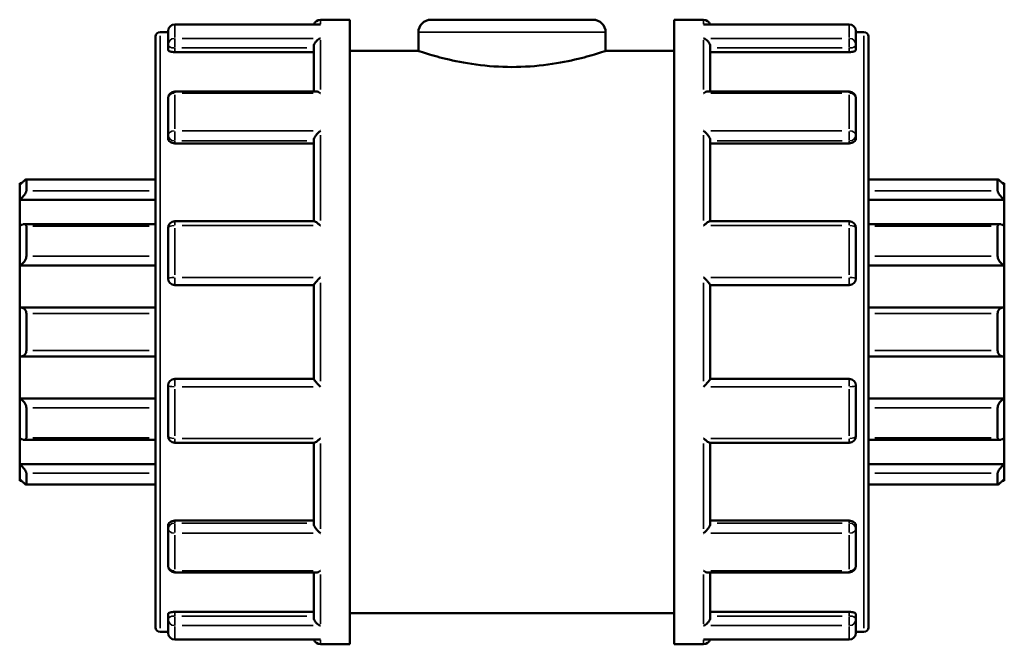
# Model space of a CAD drawing. Header units: millimetres. Extents: x 0 to 901, y -367 to 686.
# Tile 6 of 11: x 416 to 487, y 293 to 338. Entities that reach past the tile are written whole.
import ezdxf

# ---------------------------------------------------------------- set-up
doc = ezdxf.new("R2010")
doc.units = ezdxf.units.MM
doc.layers.add('Visible (ANSI)', color=7, linetype='Continuous', lineweight=50)
doc.layers.add('Visible Narrow (ANSI)', color=7, linetype='Continuous', lineweight=35)

msp = doc.modelspace()

# ---------------------------------------------------------------- linework, layer by layer
at = {"layer": 'Visible (ANSI)'}
for p, q in [((437.72, 337.587), (427.303, 337.587)), ((437.803, 337.927), (439.923, 337.927)), ((439.923, 292.927), (439.923, 337.927)), ((445.773, 337.927), (457.473, 337.927)), ((463.323, 292.927), (463.323, 337.927)), ((463.323, 337.927), (465.443, 337.927)), ((475.943, 337.587), (465.526, 337.587)), ((425.923, 294.147), (425.923, 336.707)), ((426.243, 337.027), (426.823, 337.027)), ((426.823, 336.13), (426.823, 337.107)), ((444.873, 337.027), (444.873, 335.677)), ((458.373, 337.027), (458.373, 335.677)), ((476.423, 337.107), (476.423, 336.13)), ((476.423, 337.027), (477.003, 337.027)), ((477.323, 336.707), (477.323, 294.147)), ((426.823, 336.13), (426.823, 335.761)), ((437.323, 332.755), (437.323, 335.962)), ((465.923, 332.755), (465.923, 335.962)), ((476.423, 335.761), (476.423, 336.13)), ((427.303, 335.591), (437.323, 335.591)), ((439.923, 335.677), (444.873, 335.677)), ((458.373, 335.677), (463.323, 335.677)), ((475.943, 335.591), (465.923, 335.591)), ((437.497, 332.755), (427.303, 332.755)), ((475.943, 332.755), (465.75, 332.755)), ((426.823, 329.606), (426.823, 332.275)), ((476.423, 332.275), (476.423, 329.606)), ((426.823, 329.606), (426.823, 329.393)), ((476.423, 329.393), (476.423, 329.606)), ((427.303, 329.018), (437.323, 329.018)), ((437.323, 323.409), (437.323, 329.235)), ((465.923, 323.409), (465.923, 329.235)), ((475.943, 329.018), (465.923, 329.018)), ((416.123, 326.027), (416.123, 326.147)), ((416.248, 326.147), (416.123, 326.147)), ((416.123, 324.943), (416.123, 326.027)), ((425.923, 326.425), (416.595, 326.425)), ((416.603, 326.416), (416.603, 325.59)), ((486.652, 326.425), (477.323, 326.425)), ((486.643, 325.59), (486.643, 326.416)), ((487.123, 326.147), (486.999, 326.147)), ((487.123, 326.147), (487.123, 326.027)), ((487.123, 326.027), (487.123, 324.943)), ((416.123, 324.943), (425.923, 324.943)), ((416.123, 323.062), (416.123, 324.943)), ((487.123, 324.943), (477.323, 324.943)), ((487.123, 324.943), (487.123, 323.062)), ((416.123, 320.225), (416.123, 323.062)), ((425.923, 323.198), (416.455, 323.198)), ((437.354, 323.409), (427.303, 323.409)), ((475.943, 323.409), (465.893, 323.409)), ((486.791, 323.198), (477.323, 323.198)), ((487.123, 323.062), (487.123, 320.225)), ((416.603, 323.044), (416.603, 320.883)), ((426.823, 319.282), (426.823, 322.929)), ((476.423, 322.929), (476.423, 319.282)), ((486.643, 320.883), (486.643, 323.044)), ((416.123, 320.225), (425.923, 320.225)), ((416.123, 317.181), (416.123, 320.225)), ((487.123, 320.225), (477.323, 320.225)), ((487.123, 320.225), (487.123, 317.181)), ((427.303, 318.802), (437.323, 318.802)), ((437.323, 312.046), (437.323, 318.809)), ((465.923, 312.046), (465.923, 318.809)), ((465.923, 318.802), (475.943, 318.802)), ((416.123, 313.674), (416.123, 317.181)), ((425.923, 317.186), (416.191, 317.186)), ((416.603, 316.763), (416.603, 314.091)), ((487.055, 317.186), (477.323, 317.186)), ((486.643, 314.091), (486.643, 316.763)), ((487.123, 317.181), (487.123, 313.674)), ((416.123, 310.63), (416.123, 313.674)), ((416.191, 313.669), (425.923, 313.669)), ((477.323, 313.669), (487.055, 313.669)), ((487.123, 313.674), (487.123, 310.63)), ((437.323, 312.052), (427.303, 312.052)), ((475.943, 312.052), (465.923, 312.052)), ((426.823, 307.926), (426.823, 311.572)), ((476.423, 311.572), (476.423, 307.926)), ((416.123, 310.63), (425.923, 310.63)), ((416.123, 307.792), (416.123, 310.63)), ((487.123, 310.63), (477.323, 310.63)), ((487.123, 310.63), (487.123, 307.792)), ((416.603, 309.972), (416.603, 307.81)), ((486.643, 307.81), (486.643, 309.972)), ((416.123, 305.911), (416.123, 307.792)), ((416.455, 307.657), (425.923, 307.657)), ((427.303, 307.446), (437.354, 307.446)), ((437.323, 301.619), (437.323, 307.446)), ((465.893, 307.446), (475.943, 307.446)), ((465.923, 301.619), (465.923, 307.446)), ((477.323, 307.657), (486.791, 307.657)), ((487.123, 307.792), (487.123, 305.911)), ((416.123, 305.911), (425.923, 305.911)), ((416.123, 304.827), (416.123, 305.911)), ((487.123, 305.911), (477.323, 305.911)), ((487.123, 305.911), (487.123, 304.827)), ((416.123, 304.707), (416.123, 304.827)), ((416.248, 304.707), (416.123, 304.707)), ((416.603, 305.264), (416.603, 304.439)), ((486.643, 304.439), (486.643, 305.264)), ((487.123, 304.707), (486.999, 304.707)), ((487.123, 304.827), (487.123, 304.707)), ((416.595, 304.43), (425.923, 304.43)), ((477.323, 304.43), (486.652, 304.43)), ((427.303, 301.837), (437.323, 301.837)), ((475.943, 301.837), (465.923, 301.837)), ((426.823, 301.462), (426.823, 301.249)), ((426.823, 298.58), (426.823, 301.249)), ((476.423, 301.249), (476.423, 301.462)), ((476.423, 301.249), (476.423, 298.58)), ((427.303, 298.1), (437.497, 298.1)), ((437.323, 294.893), (437.323, 298.1)), ((465.75, 298.1), (475.943, 298.1)), ((465.923, 294.893), (465.923, 298.1)), ((426.823, 295.094), (426.823, 294.725)), ((426.823, 293.747), (426.823, 294.725)), ((427.303, 295.263), (437.323, 295.263)), ((439.923, 295.177), (463.323, 295.177)), ((475.943, 295.263), (465.923, 295.263)), ((476.423, 294.725), (476.423, 295.094)), ((476.423, 294.725), (476.423, 293.747)), ((426.243, 293.827), (426.823, 293.827)), ((427.303, 293.267), (437.72, 293.267)), ((465.526, 293.267), (475.943, 293.267)), ((476.423, 293.827), (477.003, 293.827)), ((437.803, 292.927), (439.923, 292.927)), ((463.323, 292.927), (465.443, 292.927))]:
    msp.add_line(p, q, dxfattribs=at)
for centre, radius, start, end in [((427.303, 337.107), 0.48, 90, 180), ((437.803, 337.447), 0.48, 90, 163.05094), ((445.773, 337.027), 0.9, 90, 180), ((457.473, 337.027), 0.9, 0, 90), ((465.443, 337.447), 0.48, 16.94906, 90), ((475.943, 337.107), 0.48, 0, 90), ((426.243, 336.707), 0.32, 90, 180), ((477.003, 336.707), 0.32, 0, 90), ((427.303, 332.275), 0.48, 90, 180), ((475.943, 332.275), 0.48, 0, 90), ((427.303, 322.929), 0.48, 90, 180), ((475.943, 322.929), 0.48, 0, 90), ((427.303, 319.282), 0.48, 180, 270), ((475.943, 319.282), 0.48, 270, 0), ((427.303, 311.572), 0.48, 90, 180), ((475.943, 311.572), 0.48, 0, 90), ((427.303, 307.926), 0.48, 180, 270), ((475.943, 307.926), 0.48, 270, 0), ((427.303, 298.58), 0.48, 180, 270), ((475.943, 298.58), 0.48, 270, 0), ((426.243, 294.147), 0.32, 180, 270), ((477.003, 294.147), 0.32, 270, 0), ((427.303, 293.747), 0.48, 180, 270), ((437.803, 293.407), 0.48, 196.94906, 270), ((465.443, 293.407), 0.48, 270, 343.05094), ((475.943, 293.747), 0.48, 270, 0)]:
    msp.add_arc(centre, radius, start, end, dxfattribs=at)
for points, knots in [([(437.803, 337.58), (437.802, 337.58), (437.801, 337.58), (437.773, 337.585), (437.747, 337.587), (437.72, 337.587)], [-0.00044046, -0.00044046, -0.00044046, -0.00044046, 0, 0, 0.01139122, 0.01139122, 0.01139122, 0.01139122]), ([(465.526, 337.587), (465.5, 337.587), (465.473, 337.585), (465.445, 337.58), (465.444, 337.58), (465.443, 337.58)], [0.07990597, 0.07990597, 0.07990597, 0.07990597, 0.09118879, 0.09118879, 0.09162507, 0.09162507, 0.09162507, 0.09162507]), ([(437.323, 335.962), (437.323, 336.004), (437.33, 336.047), (437.355, 336.14), (437.375, 336.188), (437.432, 336.292), (437.472, 336.345), (437.557, 336.435), (437.603, 336.473), (437.699, 336.537), (437.75, 336.563), (437.801, 336.581), (437.802, 336.581), (437.803, 336.582)], [0, 0, 0, 0, 0.01348898, 0.01348898, 0.0289475, 0.0289475, 0.04954636, 0.04954636, 0.06985805, 0.06985805, 0.09118879, 0.09118879, 0.09162507, 0.09162507, 0.09162507, 0.09162507]), ([(465.443, 336.582), (465.444, 336.581), (465.445, 336.581), (465.496, 336.563), (465.546, 336.538), (465.64, 336.476), (465.686, 336.438), (465.771, 336.349), (465.812, 336.296), (465.87, 336.192), (465.89, 336.144), (465.916, 336.051), (465.923, 336.007), (465.923, 335.964), (465.923, 335.963), (465.923, 335.962)], [-0.00044046, -0.00044046, -0.00044046, -0.00044046, 0, 0, 0.0212066, 0.0212066, 0.04142834, 0.04142834, 0.06239658, 0.06239658, 0.07809051, 0.07809051, 0.09172139, 0.09172139, 0.09205691, 0.09205691, 0.09205691, 0.09205691]), ([(427.303, 335.591), (427.243, 335.591), (427.179, 335.596), (427.061, 335.613), (427.007, 335.626), (426.922, 335.657), (426.884, 335.676), (426.835, 335.718), (426.823, 335.74), (426.823, 335.761)], [0, 0, 0, 0, 0.01806349, 0.01806349, 0.03612698, 0.03612698, 0.05449022, 0.05449022, 0.07285345, 0.07285345, 0.07285345, 0.07285345]), ([(458.373, 335.677), (458.373, 335.677), (458.201, 335.618), (457.51, 335.404), (456.992, 335.251), (455.8, 334.962), (455.046, 334.806), (453.385, 334.583), (452.478, 334.519), (450.768, 334.519), (449.861, 334.583), (448.201, 334.806), (447.446, 334.962), (446.255, 335.251), (445.736, 335.404), (445.045, 335.618), (444.873, 335.677), (444.873, 335.677)], [1.025595, 1.025595, 1.025595, 1.025595, 1.281935, 1.281935, 1.538274, 1.538274, 1.794732, 1.794732, 2.05119, 2.05119, 2.307649, 2.307649, 2.564107, 2.564107, 2.820446, 2.820446, 3.076786, 3.076786, 3.076786, 3.076786]), ([(476.423, 335.761), (476.423, 335.74), (476.411, 335.718), (476.362, 335.676), (476.325, 335.657), (476.239, 335.626), (476.186, 335.613), (476.068, 335.596), (476.003, 335.591), (475.943, 335.591)], [0.07298284, 0.07298284, 0.07298284, 0.07298284, 0.09134608, 0.09134608, 0.10970931, 0.10970931, 0.12777281, 0.12777281, 0.1458363, 0.1458363, 0.1458363, 0.1458363]), ([(437.803, 332.642), (437.802, 332.643), (437.801, 332.644), (437.75, 332.677), (437.7, 332.703), (437.606, 332.74), (437.561, 332.751), (437.511, 332.755), (437.504, 332.755), (437.497, 332.755)], [-0.00044046, -0.00044046, -0.00044046, -0.00044046, 0, 0, 0.0212066, 0.0212066, 0.04142834, 0.04142834, 0.04502045, 0.04502045, 0.04502045, 0.04502045]), ([(465.75, 332.755), (465.744, 332.755), (465.738, 332.755), (465.689, 332.752), (465.643, 332.741), (465.548, 332.704), (465.497, 332.677), (465.445, 332.644), (465.444, 332.643), (465.443, 332.642)], [0.04659556, 0.04659556, 0.04659556, 0.04659556, 0.04954636, 0.04954636, 0.06985805, 0.06985805, 0.09118879, 0.09118879, 0.09162507, 0.09162507, 0.09162507, 0.09162507]), ([(437.323, 329.235), (437.323, 329.264), (437.33, 329.297), (437.355, 329.373), (437.375, 329.417), (437.432, 329.518), (437.472, 329.575), (437.557, 329.683), (437.603, 329.733), (437.699, 329.829), (437.75, 329.873), (437.801, 329.913), (437.802, 329.914), (437.803, 329.915)], [0, 0, 0, 0, 0.01348898, 0.01348898, 0.0289475, 0.0289475, 0.04954636, 0.04954636, 0.06985805, 0.06985805, 0.09118879, 0.09118879, 0.09162507, 0.09162507, 0.09162507, 0.09162507]), ([(465.443, 329.915), (465.444, 329.914), (465.445, 329.913), (465.496, 329.874), (465.546, 329.83), (465.64, 329.736), (465.686, 329.687), (465.771, 329.58), (465.812, 329.522), (465.87, 329.42), (465.89, 329.376), (465.916, 329.299), (465.923, 329.266), (465.923, 329.237), (465.923, 329.236), (465.923, 329.235)], [-0.00044046, -0.00044046, -0.00044046, -0.00044046, 0, 0, 0.0212066, 0.0212066, 0.04142834, 0.04142834, 0.06239658, 0.06239658, 0.07809051, 0.07809051, 0.09172139, 0.09172139, 0.09205691, 0.09205691, 0.09205691, 0.09205691]), ([(427.303, 329.018), (427.243, 329.018), (427.179, 329.027), (427.061, 329.065), (427.007, 329.094), (426.922, 329.161), (426.884, 329.203), (426.835, 329.296), (426.823, 329.346), (426.823, 329.393)], [0, 0, 0, 0, 0.01806349, 0.01806349, 0.03612698, 0.03612698, 0.05449022, 0.05449022, 0.07285345, 0.07285345, 0.07285345, 0.07285345]), ([(476.423, 329.393), (476.423, 329.346), (476.411, 329.296), (476.362, 329.203), (476.325, 329.161), (476.239, 329.094), (476.186, 329.065), (476.068, 329.027), (476.003, 329.018), (475.943, 329.018)], [0.07298284, 0.07298284, 0.07298284, 0.07298284, 0.09134608, 0.09134608, 0.10970931, 0.10970931, 0.12777281, 0.12777281, 0.1458363, 0.1458363, 0.1458363, 0.1458363]), ([(416.123, 326.027), (416.179, 326.082), (416.238, 326.139), (416.355, 326.248), (416.413, 326.299), (416.499, 326.37), (416.537, 326.398), (416.576, 326.42), (416.586, 326.424), (416.6, 326.426), (416.603, 326.423), (416.603, 326.416)], [0.17258948, 0.17258948, 0.17258948, 0.17258948, 0.19591657, 0.19591657, 0.22075657, 0.22075657, 0.24117212, 0.24117212, 0.2513799, 0.2513799, 0.26158767, 0.26158767, 0.26158767, 0.26158767]), ([(486.643, 326.416), (486.643, 326.423), (486.647, 326.426), (486.661, 326.424), (486.671, 326.42), (486.71, 326.398), (486.747, 326.37), (486.834, 326.299), (486.891, 326.248), (487.008, 326.139), (487.068, 326.082), (487.123, 326.027)], [0.09051111, 0.09051111, 0.09051111, 0.09051111, 0.10071888, 0.10071888, 0.11092666, 0.11092666, 0.13134221, 0.13134221, 0.15618221, 0.15618221, 0.1795093, 0.1795093, 0.1795093, 0.1795093]), ([(416.603, 325.59), (416.603, 325.576), (416.6, 325.558), (416.586, 325.517), (416.576, 325.494), (416.537, 325.419), (416.499, 325.363), (416.413, 325.246), (416.355, 325.177), (416.238, 325.051), (416.179, 324.993), (416.123, 324.943)], [0.09051111, 0.09051111, 0.09051111, 0.09051111, 0.10071888, 0.10071888, 0.11092666, 0.11092666, 0.13134221, 0.13134221, 0.15618221, 0.15618221, 0.1795093, 0.1795093, 0.1795093, 0.1795093]), ([(487.123, 324.943), (487.068, 324.993), (487.008, 325.051), (486.891, 325.177), (486.834, 325.246), (486.747, 325.363), (486.71, 325.419), (486.671, 325.494), (486.661, 325.517), (486.647, 325.558), (486.643, 325.576), (486.643, 325.59)], [0.17258948, 0.17258948, 0.17258948, 0.17258948, 0.19591657, 0.19591657, 0.22075657, 0.22075657, 0.24117212, 0.24117212, 0.2513799, 0.2513799, 0.26158767, 0.26158767, 0.26158767, 0.26158767]), ([(416.123, 323.062), (416.179, 323.101), (416.238, 323.136), (416.355, 323.185), (416.413, 323.199), (416.499, 323.197), (416.537, 323.186), (416.576, 323.147), (416.586, 323.131), (416.6, 323.092), (416.603, 323.069), (416.603, 323.044)], [0.17258948, 0.17258948, 0.17258948, 0.17258948, 0.19591657, 0.19591657, 0.22075657, 0.22075657, 0.24117212, 0.24117212, 0.2513799, 0.2513799, 0.26158767, 0.26158767, 0.26158767, 0.26158767]), ([(437.803, 323.092), (437.802, 323.093), (437.801, 323.094), (437.75, 323.142), (437.7, 323.187), (437.606, 323.266), (437.561, 323.301), (437.475, 323.36), (437.435, 323.384), (437.383, 323.405), (437.366, 323.409), (437.354, 323.409)], [-0.00044046, -0.00044046, -0.00044046, -0.00044046, 0, 0, 0.0212066, 0.0212066, 0.04142834, 0.04142834, 0.06239658, 0.06239658, 0.07423695, 0.07423695, 0.07423695, 0.07423695]), ([(465.893, 323.409), (465.88, 323.409), (465.865, 323.405), (465.814, 323.385), (465.774, 323.362), (465.689, 323.303), (465.643, 323.268), (465.548, 323.188), (465.497, 323.143), (465.445, 323.094), (465.444, 323.093), (465.443, 323.092)], [0.01765421, 0.01765421, 0.01765421, 0.01765421, 0.0289475, 0.0289475, 0.04954636, 0.04954636, 0.06985805, 0.06985805, 0.09118879, 0.09118879, 0.09162507, 0.09162507, 0.09162507, 0.09162507]), ([(486.643, 323.044), (486.643, 323.069), (486.647, 323.092), (486.661, 323.131), (486.671, 323.147), (486.71, 323.186), (486.747, 323.197), (486.834, 323.199), (486.891, 323.185), (487.008, 323.136), (487.068, 323.101), (487.123, 323.062)], [0.09051111, 0.09051111, 0.09051111, 0.09051111, 0.10071888, 0.10071888, 0.11092666, 0.11092666, 0.13134221, 0.13134221, 0.15618221, 0.15618221, 0.1795093, 0.1795093, 0.1795093, 0.1795093]), ([(416.603, 320.883), (416.603, 320.853), (416.6, 320.821), (416.586, 320.756), (416.576, 320.723), (416.537, 320.624), (416.499, 320.561), (416.413, 320.443), (416.355, 320.383), (416.238, 320.287), (416.179, 320.251), (416.123, 320.225)], [0.09051111, 0.09051111, 0.09051111, 0.09051111, 0.10071888, 0.10071888, 0.11092666, 0.11092666, 0.13134221, 0.13134221, 0.15618221, 0.15618221, 0.1795093, 0.1795093, 0.1795093, 0.1795093]), ([(487.123, 320.225), (487.068, 320.251), (487.008, 320.287), (486.891, 320.383), (486.834, 320.443), (486.747, 320.561), (486.71, 320.624), (486.671, 320.723), (486.661, 320.756), (486.647, 320.821), (486.643, 320.853), (486.643, 320.883)], [0.17258948, 0.17258948, 0.17258948, 0.17258948, 0.19591657, 0.19591657, 0.22075657, 0.22075657, 0.24117212, 0.24117212, 0.2513799, 0.2513799, 0.26158767, 0.26158767, 0.26158767, 0.26158767]), ([(437.323, 318.809), (437.323, 318.816), (437.33, 318.83), (437.355, 318.87), (437.375, 318.897), (437.432, 318.968), (437.472, 319.015), (437.557, 319.11), (437.603, 319.16), (437.699, 319.261), (437.75, 319.313), (437.801, 319.364), (437.802, 319.365), (437.803, 319.366)], [0, 0, 0, 0, 0.01348898, 0.01348898, 0.0289475, 0.0289475, 0.04954636, 0.04954636, 0.06985805, 0.06985805, 0.09118879, 0.09118879, 0.09162507, 0.09162507, 0.09162507, 0.09162507]), ([(465.443, 319.366), (465.444, 319.365), (465.445, 319.364), (465.496, 319.314), (465.546, 319.263), (465.64, 319.163), (465.686, 319.114), (465.771, 319.019), (465.812, 318.971), (465.87, 318.899), (465.89, 318.871), (465.916, 318.831), (465.923, 318.817), (465.923, 318.809), (465.923, 318.809), (465.923, 318.809)], [-0.00044046, -0.00044046, -0.00044046, -0.00044046, 0, 0, 0.0212066, 0.0212066, 0.04142834, 0.04142834, 0.06239658, 0.06239658, 0.07809051, 0.07809051, 0.09172139, 0.09172139, 0.09205691, 0.09205691, 0.09205691, 0.09205691]), ([(416.123, 317.181), (416.179, 317.189), (416.238, 317.188), (416.355, 317.159), (416.413, 317.131), (416.499, 317.057), (416.537, 317.01), (416.576, 316.926), (416.586, 316.895), (416.6, 316.831), (416.603, 316.797), (416.603, 316.763)], [0.17258948, 0.17258948, 0.17258948, 0.17258948, 0.19591657, 0.19591657, 0.22075657, 0.22075657, 0.24117212, 0.24117212, 0.2513799, 0.2513799, 0.26158767, 0.26158767, 0.26158767, 0.26158767]), ([(486.643, 316.763), (486.643, 316.797), (486.647, 316.831), (486.661, 316.895), (486.671, 316.926), (486.71, 317.01), (486.747, 317.057), (486.834, 317.131), (486.891, 317.159), (487.008, 317.188), (487.068, 317.189), (487.123, 317.181)], [0.09051111, 0.09051111, 0.09051111, 0.09051111, 0.10071888, 0.10071888, 0.11092666, 0.11092666, 0.13134221, 0.13134221, 0.15618221, 0.15618221, 0.1795093, 0.1795093, 0.1795093, 0.1795093]), ([(416.603, 314.091), (416.603, 314.058), (416.6, 314.024), (416.586, 313.96), (416.576, 313.929), (416.537, 313.844), (416.499, 313.798), (416.413, 313.724), (416.355, 313.695), (416.238, 313.667), (416.179, 313.666), (416.123, 313.674)], [0.09051111, 0.09051111, 0.09051111, 0.09051111, 0.10071888, 0.10071888, 0.11092666, 0.11092666, 0.13134221, 0.13134221, 0.15618221, 0.15618221, 0.1795093, 0.1795093, 0.1795093, 0.1795093]), ([(487.123, 313.674), (487.068, 313.666), (487.008, 313.667), (486.891, 313.695), (486.834, 313.724), (486.747, 313.798), (486.71, 313.844), (486.671, 313.929), (486.661, 313.96), (486.647, 314.024), (486.643, 314.058), (486.643, 314.091)], [0.17258948, 0.17258948, 0.17258948, 0.17258948, 0.19591657, 0.19591657, 0.22075657, 0.22075657, 0.24117212, 0.24117212, 0.2513799, 0.2513799, 0.26158767, 0.26158767, 0.26158767, 0.26158767]), ([(437.803, 311.488), (437.802, 311.489), (437.801, 311.49), (437.75, 311.541), (437.7, 311.592), (437.606, 311.692), (437.561, 311.741), (437.475, 311.836), (437.435, 311.883), (437.377, 311.956), (437.356, 311.983), (437.33, 312.024), (437.324, 312.038), (437.323, 312.045), (437.323, 312.046), (437.323, 312.046)], [-0.00044046, -0.00044046, -0.00044046, -0.00044046, 0, 0, 0.0212066, 0.0212066, 0.04142834, 0.04142834, 0.06239658, 0.06239658, 0.07809051, 0.07809051, 0.09172139, 0.09172139, 0.09205691, 0.09205691, 0.09205691, 0.09205691]), ([(465.923, 312.046), (465.923, 312.038), (465.917, 312.025), (465.892, 311.985), (465.871, 311.958), (465.814, 311.887), (465.774, 311.84), (465.689, 311.744), (465.643, 311.695), (465.548, 311.594), (465.497, 311.542), (465.445, 311.49), (465.444, 311.489), (465.443, 311.488)], [0, 0, 0, 0, 0.01348898, 0.01348898, 0.0289475, 0.0289475, 0.04954636, 0.04954636, 0.06985805, 0.06985805, 0.09118879, 0.09118879, 0.09162507, 0.09162507, 0.09162507, 0.09162507]), ([(416.123, 310.63), (416.179, 310.604), (416.238, 310.567), (416.355, 310.472), (416.413, 310.412), (416.499, 310.294), (416.537, 310.23), (416.576, 310.132), (416.586, 310.099), (416.6, 310.033), (416.603, 310.002), (416.603, 309.972)], [0.17258948, 0.17258948, 0.17258948, 0.17258948, 0.19591657, 0.19591657, 0.22075657, 0.22075657, 0.24117212, 0.24117212, 0.2513799, 0.2513799, 0.26158767, 0.26158767, 0.26158767, 0.26158767]), ([(486.643, 309.972), (486.643, 310.002), (486.647, 310.033), (486.661, 310.099), (486.671, 310.132), (486.71, 310.23), (486.747, 310.294), (486.834, 310.412), (486.891, 310.472), (487.008, 310.567), (487.068, 310.604), (487.123, 310.63)], [0.09051111, 0.09051111, 0.09051111, 0.09051111, 0.10071888, 0.10071888, 0.11092666, 0.11092666, 0.13134221, 0.13134221, 0.15618221, 0.15618221, 0.1795093, 0.1795093, 0.1795093, 0.1795093]), ([(416.603, 307.81), (416.603, 307.785), (416.6, 307.763), (416.586, 307.724), (416.576, 307.708), (416.537, 307.669), (416.499, 307.658), (416.413, 307.656), (416.355, 307.67), (416.238, 307.719), (416.179, 307.754), (416.123, 307.792)], [0.09051111, 0.09051111, 0.09051111, 0.09051111, 0.10071888, 0.10071888, 0.11092666, 0.11092666, 0.13134221, 0.13134221, 0.15618221, 0.15618221, 0.1795093, 0.1795093, 0.1795093, 0.1795093]), ([(437.354, 307.446), (437.366, 307.446), (437.382, 307.45), (437.432, 307.47), (437.472, 307.493), (437.557, 307.551), (437.603, 307.587), (437.699, 307.666), (437.75, 307.712), (437.801, 307.76), (437.802, 307.761), (437.803, 307.762)], [0.01765421, 0.01765421, 0.01765421, 0.01765421, 0.0289475, 0.0289475, 0.04954636, 0.04954636, 0.06985805, 0.06985805, 0.09118879, 0.09118879, 0.09162507, 0.09162507, 0.09162507, 0.09162507]), ([(465.443, 307.762), (465.444, 307.761), (465.445, 307.76), (465.496, 307.712), (465.546, 307.668), (465.64, 307.589), (465.686, 307.554), (465.771, 307.495), (465.812, 307.471), (465.864, 307.45), (465.88, 307.446), (465.893, 307.446)], [-0.00044046, -0.00044046, -0.00044046, -0.00044046, 0, 0, 0.0212066, 0.0212066, 0.04142834, 0.04142834, 0.06239658, 0.06239658, 0.07423695, 0.07423695, 0.07423695, 0.07423695]), ([(487.123, 307.792), (487.068, 307.754), (487.008, 307.719), (486.891, 307.67), (486.834, 307.656), (486.747, 307.658), (486.71, 307.669), (486.671, 307.708), (486.661, 307.724), (486.647, 307.763), (486.643, 307.785), (486.643, 307.81)], [0.17258948, 0.17258948, 0.17258948, 0.17258948, 0.19591657, 0.19591657, 0.22075657, 0.22075657, 0.24117212, 0.24117212, 0.2513799, 0.2513799, 0.26158767, 0.26158767, 0.26158767, 0.26158767]), ([(416.123, 305.911), (416.179, 305.862), (416.238, 305.803), (416.355, 305.677), (416.413, 305.609), (416.499, 305.492), (416.537, 305.435), (416.576, 305.361), (416.586, 305.337), (416.6, 305.296), (416.603, 305.279), (416.603, 305.264)], [0.17258948, 0.17258948, 0.17258948, 0.17258948, 0.19591657, 0.19591657, 0.22075657, 0.22075657, 0.24117212, 0.24117212, 0.2513799, 0.2513799, 0.26158767, 0.26158767, 0.26158767, 0.26158767]), ([(486.643, 305.264), (486.643, 305.279), (486.647, 305.296), (486.661, 305.337), (486.671, 305.361), (486.71, 305.435), (486.747, 305.492), (486.834, 305.609), (486.891, 305.677), (487.008, 305.803), (487.068, 305.862), (487.123, 305.911)], [0.09051111, 0.09051111, 0.09051111, 0.09051111, 0.10071888, 0.10071888, 0.11092666, 0.11092666, 0.13134221, 0.13134221, 0.15618221, 0.15618221, 0.1795093, 0.1795093, 0.1795093, 0.1795093]), ([(416.603, 304.439), (416.603, 304.432), (416.6, 304.429), (416.586, 304.43), (416.576, 304.435), (416.537, 304.457), (416.499, 304.485), (416.413, 304.556), (416.355, 304.607), (416.238, 304.716), (416.179, 304.773), (416.123, 304.827)], [0.09051111, 0.09051111, 0.09051111, 0.09051111, 0.10071888, 0.10071888, 0.11092666, 0.11092666, 0.13134221, 0.13134221, 0.15618221, 0.15618221, 0.1795093, 0.1795093, 0.1795093, 0.1795093]), ([(487.123, 304.827), (487.068, 304.773), (487.008, 304.716), (486.891, 304.607), (486.834, 304.556), (486.747, 304.485), (486.71, 304.457), (486.671, 304.435), (486.661, 304.43), (486.647, 304.429), (486.643, 304.432), (486.643, 304.439)], [0.17258948, 0.17258948, 0.17258948, 0.17258948, 0.19591657, 0.19591657, 0.22075657, 0.22075657, 0.24117212, 0.24117212, 0.2513799, 0.2513799, 0.26158767, 0.26158767, 0.26158767, 0.26158767]), ([(426.823, 301.462), (426.823, 301.509), (426.835, 301.559), (426.884, 301.651), (426.922, 301.694), (427.007, 301.761), (427.061, 301.789), (427.179, 301.828), (427.243, 301.837), (427.303, 301.837)], [-0.07285345, -0.07285345, -0.07285345, -0.07285345, -0.05449022, -0.05449022, -0.03612698, -0.03612698, -0.01806349, -0.01806349, 0, 0, 0, 0]), ([(475.943, 301.837), (476.003, 301.837), (476.068, 301.828), (476.186, 301.789), (476.239, 301.761), (476.325, 301.694), (476.362, 301.651), (476.411, 301.559), (476.423, 301.509), (476.423, 301.462)], [0.1458363, 0.1458363, 0.1458363, 0.1458363, 0.16389979, 0.16389979, 0.18196328, 0.18196328, 0.20032652, 0.20032652, 0.21868975, 0.21868975, 0.21868975, 0.21868975]), ([(437.803, 300.94), (437.802, 300.941), (437.801, 300.941), (437.75, 300.981), (437.7, 301.025), (437.606, 301.118), (437.561, 301.168), (437.475, 301.275), (437.435, 301.333), (437.377, 301.435), (437.356, 301.478), (437.33, 301.555), (437.324, 301.589), (437.323, 301.618), (437.323, 301.619), (437.323, 301.619)], [-0.00044046, -0.00044046, -0.00044046, -0.00044046, 0, 0, 0.0212066, 0.0212066, 0.04142834, 0.04142834, 0.06239658, 0.06239658, 0.07809051, 0.07809051, 0.09172139, 0.09172139, 0.09205691, 0.09205691, 0.09205691, 0.09205691]), ([(465.923, 301.619), (465.923, 301.591), (465.917, 301.558), (465.892, 301.482), (465.871, 301.438), (465.814, 301.337), (465.774, 301.28), (465.689, 301.172), (465.643, 301.121), (465.548, 301.026), (465.497, 300.981), (465.445, 300.941), (465.444, 300.941), (465.443, 300.94)], [0, 0, 0, 0, 0.01348898, 0.01348898, 0.0289475, 0.0289475, 0.04954636, 0.04954636, 0.06985805, 0.06985805, 0.09118879, 0.09118879, 0.09162507, 0.09162507, 0.09162507, 0.09162507]), ([(437.497, 298.1), (437.503, 298.1), (437.509, 298.1), (437.557, 298.103), (437.603, 298.114), (437.699, 298.151), (437.75, 298.178), (437.801, 298.211), (437.802, 298.212), (437.803, 298.212)], [0.04659556, 0.04659556, 0.04659556, 0.04659556, 0.04954636, 0.04954636, 0.06985805, 0.06985805, 0.09118879, 0.09118879, 0.09162507, 0.09162507, 0.09162507, 0.09162507]), ([(465.443, 298.212), (465.444, 298.212), (465.445, 298.211), (465.496, 298.178), (465.546, 298.152), (465.64, 298.115), (465.686, 298.103), (465.735, 298.1), (465.742, 298.1), (465.75, 298.1)], [-0.00044046, -0.00044046, -0.00044046, -0.00044046, 0, 0, 0.0212066, 0.0212066, 0.04142834, 0.04142834, 0.04502045, 0.04502045, 0.04502045, 0.04502045]), ([(426.823, 295.094), (426.823, 295.115), (426.835, 295.137), (426.884, 295.179), (426.922, 295.198), (427.007, 295.228), (427.061, 295.241), (427.179, 295.259), (427.243, 295.263), (427.303, 295.263)], [-0.07285345, -0.07285345, -0.07285345, -0.07285345, -0.05449022, -0.05449022, -0.03612698, -0.03612698, -0.01806349, -0.01806349, 0, 0, 0, 0]), ([(437.803, 294.273), (437.802, 294.274), (437.801, 294.274), (437.75, 294.292), (437.7, 294.317), (437.606, 294.379), (437.561, 294.417), (437.475, 294.506), (437.435, 294.559), (437.377, 294.663), (437.356, 294.711), (437.33, 294.804), (437.324, 294.848), (437.323, 294.891), (437.323, 294.892), (437.323, 294.893)], [-0.00044046, -0.00044046, -0.00044046, -0.00044046, 0, 0, 0.0212066, 0.0212066, 0.04142834, 0.04142834, 0.06239658, 0.06239658, 0.07809051, 0.07809051, 0.09172139, 0.09172139, 0.09205691, 0.09205691, 0.09205691, 0.09205691]), ([(465.923, 294.893), (465.923, 294.851), (465.917, 294.807), (465.892, 294.715), (465.871, 294.667), (465.814, 294.563), (465.774, 294.51), (465.689, 294.42), (465.643, 294.381), (465.548, 294.317), (465.497, 294.292), (465.445, 294.274), (465.444, 294.274), (465.443, 294.273)], [0, 0, 0, 0, 0.01348898, 0.01348898, 0.0289475, 0.0289475, 0.04954636, 0.04954636, 0.06985805, 0.06985805, 0.09118879, 0.09118879, 0.09162507, 0.09162507, 0.09162507, 0.09162507]), ([(475.943, 295.263), (476.004, 295.263), (476.068, 295.259), (476.186, 295.241), (476.24, 295.228), (476.325, 295.198), (476.362, 295.178), (476.411, 295.137), (476.423, 295.115), (476.423, 295.094)], [0.1458363, 0.1458363, 0.1458363, 0.1458363, 0.16396717, 0.16396717, 0.18209805, 0.18209805, 0.20039393, 0.20039393, 0.21868982, 0.21868982, 0.21868982, 0.21868982]), ([(437.72, 293.267), (437.747, 293.267), (437.773, 293.27), (437.801, 293.274), (437.802, 293.275), (437.803, 293.275)], [0.07990597, 0.07990597, 0.07990597, 0.07990597, 0.09118879, 0.09118879, 0.09162507, 0.09162507, 0.09162507, 0.09162507]), ([(465.443, 293.275), (465.444, 293.275), (465.445, 293.274), (465.473, 293.27), (465.5, 293.267), (465.526, 293.267)], [-0.00044046, -0.00044046, -0.00044046, -0.00044046, 0, 0, 0.01139122, 0.01139122, 0.01139122, 0.01139122])]:
    msp.add_open_spline(points, degree=3, knots=knots, dxfattribs=at)
at = {"layer": 'Visible Narrow (ANSI)'}
for p, q in [((427.303, 337.581), (427.303, 337.587)), ((427.303, 337.545), (427.303, 336.647)), ((427.828, 337.58), (437.278, 337.58)), ((437.803, 337.927), (437.803, 337.614)), ((465.443, 337.614), (465.443, 337.927)), ((465.968, 337.58), (475.418, 337.58)), ((475.943, 337.587), (475.943, 337.581)), ((475.943, 336.647), (475.943, 337.545)), ((426.243, 336.761), (426.243, 294.093)), ((427.303, 335.927), (427.303, 336.566)), ((437.278, 336.582), (427.828, 336.582)), ((458.29, 337.027), (444.956, 337.027)), ((475.418, 336.582), (465.968, 336.582)), ((475.943, 336.566), (475.943, 335.927)), ((477.003, 294.093), (477.003, 336.761)), ((427.303, 335.606), (427.303, 335.875)), ((427.804, 335.89), (436.822, 335.89)), ((437.803, 336.443), (437.803, 332.895)), ((465.443, 332.895), (465.443, 336.443)), ((466.424, 335.89), (475.442, 335.89)), ((475.943, 335.875), (475.943, 335.606)), ((427.303, 332.653), (427.303, 332.755)), ((427.303, 332.518), (427.303, 330.062)), ((427.828, 332.642), (437.278, 332.642)), ((465.968, 332.642), (475.418, 332.642)), ((475.943, 332.755), (475.943, 332.653)), ((475.943, 330.062), (475.943, 332.518)), ((427.303, 329.213), (427.303, 329.882)), ((437.278, 329.915), (427.828, 329.915)), ((437.803, 329.61), (437.803, 323.463)), ((465.443, 323.463), (465.443, 329.61)), ((475.418, 329.915), (465.968, 329.915)), ((475.943, 329.882), (475.943, 329.213)), ((427.303, 329.026), (427.303, 329.182)), ((427.804, 329.19), (436.822, 329.19)), ((466.424, 329.19), (475.442, 329.19)), ((475.943, 329.182), (475.943, 329.026)), ((417.069, 326.416), (425.457, 326.416)), ((477.789, 326.416), (486.177, 326.416)), ((425.457, 325.59), (417.069, 325.59)), ((486.177, 325.59), (477.789, 325.59)), ((427.303, 323.12), (427.303, 323.408)), ((427.828, 323.092), (437.278, 323.092)), ((465.968, 323.092), (475.418, 323.092)), ((475.943, 323.408), (475.943, 323.12)), ((417.069, 323.044), (425.457, 323.044)), ((427.303, 322.91), (427.303, 319.556)), ((475.943, 319.556), (475.943, 322.91)), ((477.789, 323.044), (486.177, 323.044)), ((425.457, 320.883), (417.069, 320.883)), ((486.177, 320.883), (477.789, 320.883)), ((427.303, 318.804), (427.303, 319.325)), ((437.278, 319.366), (427.828, 319.366)), ((437.803, 318.976), (437.803, 311.879)), ((465.443, 311.879), (465.443, 318.976)), ((475.418, 319.366), (465.968, 319.366)), ((475.943, 319.325), (475.943, 318.804)), ((417.069, 316.763), (425.457, 316.763)), ((477.789, 316.763), (486.177, 316.763)), ((425.457, 314.091), (417.069, 314.091)), ((486.177, 314.091), (477.789, 314.091)), ((427.303, 311.53), (427.303, 312.051)), ((475.943, 312.051), (475.943, 311.53)), ((427.303, 311.298), (427.303, 307.944)), ((427.828, 311.488), (437.278, 311.488)), ((465.968, 311.488), (475.418, 311.488)), ((475.943, 307.944), (475.943, 311.298)), ((417.069, 309.972), (425.457, 309.972)), ((477.789, 309.972), (486.177, 309.972)), ((425.457, 307.81), (417.069, 307.81)), ((427.303, 307.447), (427.303, 307.735)), ((437.278, 307.762), (427.828, 307.762)), ((475.418, 307.762), (465.968, 307.762)), ((475.943, 307.735), (475.943, 307.447)), ((486.177, 307.81), (477.789, 307.81)), ((437.803, 307.391), (437.803, 301.245)), ((465.443, 301.245), (465.443, 307.391)), ((417.069, 305.264), (425.457, 305.264)), ((477.789, 305.264), (486.177, 305.264)), ((425.457, 304.439), (417.069, 304.439)), ((486.177, 304.439), (477.789, 304.439)), ((427.303, 301.673), (427.303, 301.829)), ((475.943, 301.829), (475.943, 301.673)), ((427.303, 300.973), (427.303, 301.642)), ((436.822, 301.665), (427.804, 301.665)), ((475.442, 301.665), (466.424, 301.665)), ((475.943, 301.642), (475.943, 300.973)), ((427.303, 300.793), (427.303, 298.337)), ((427.828, 300.94), (437.278, 300.94)), ((465.968, 300.94), (475.418, 300.94)), ((475.943, 298.337), (475.943, 300.793)), ((427.303, 298.1), (427.303, 298.202)), ((437.278, 298.212), (427.828, 298.212)), ((475.418, 298.212), (465.968, 298.212)), ((475.943, 298.202), (475.943, 298.1)), ((437.803, 297.96), (437.803, 294.411)), ((465.443, 294.411), (465.443, 297.96)), ((427.303, 294.979), (427.303, 295.249)), ((427.303, 294.289), (427.303, 294.927)), ((436.822, 294.965), (427.804, 294.965)), ((475.442, 294.965), (466.424, 294.965)), ((475.943, 295.249), (475.943, 294.979)), ((475.943, 294.927), (475.943, 294.289)), ((427.303, 294.208), (427.303, 293.309)), ((427.828, 294.273), (437.278, 294.273)), ((465.968, 294.273), (475.418, 294.273)), ((475.943, 293.309), (475.943, 294.208)), ((427.303, 293.267), (427.303, 293.274)), ((437.278, 293.275), (427.828, 293.275)), ((437.803, 293.241), (437.803, 292.928)), ((465.443, 292.928), (465.443, 293.241)), ((475.418, 293.275), (465.968, 293.275)), ((475.943, 293.274), (475.943, 293.267))]:
    msp.add_line(p, q, dxfattribs=at)
for centre, major_axis, ratio, start_param, end_param in [((427.303, 337.107), (-0.48, 0), 0.984556, 4.790929, 6.204645), ((475.943, 337.107), (0.48, 0), 0.984556, 0.07854, 1.492257), ((427.303, 336.13), (-0.48, 0), 0.940185, 4.790929, 6.204645), ((475.943, 336.13), (0.48, 0), 0.940185, 0.07854, 1.492257), ((427.303, 336.13), (-0.48, 0), 0.5, 0.07854, 1.492257), ((475.943, 336.13), (0.48, 0), 0.5, 4.790929, 6.204645), ((427.303, 332.275), (-0.48, 0), 0.765117, 4.790929, 6.204645), ((475.943, 332.275), (0.48, 0), 0.765117, 0.07854, 1.492257), ((427.303, 329.606), (-0.48, 0), 0.643892, 4.790929, 6.204645), ((427.303, 329.606), (-0.48, 0), 0.866025, 0.07854, 1.492257), ((475.943, 329.606), (0.48, 0), 0.643892, 0.07854, 1.492257), ((475.943, 329.606), (0.48, 0), 0.866025, 4.790929, 6.204645), ((427.303, 322.929), (-0.48, 0), 0.340665, 4.790929, 6.204645), ((475.943, 322.929), (0.48, 0), 0.340665, 0.07854, 1.492257), ((427.303, 319.282), (-0.48, 0), 0.175068, 4.790929, 6.204645), ((475.943, 319.282), (0.48, 0), 0.175068, 0.07854, 1.492257), ((427.303, 311.572), (-0.48, 0), 0.175068, 0.07854, 1.492257), ((475.943, 311.572), (0.48, 0), 0.175068, 4.790929, 6.204645), ((427.303, 307.926), (-0.48, 0), 0.340665, 0.07854, 1.492257), ((475.943, 307.926), (0.48, 0), 0.340665, 4.790929, 6.204645), ((427.303, 301.249), (-0.48, 0), 0.866025, 4.790929, 6.204645), ((427.303, 301.249), (-0.48, 0), 0.643892, 0.07854, 1.492257), ((475.943, 301.249), (0.48, 0), 0.866025, 0.07854, 1.492257), ((475.943, 301.249), (0.48, 0), 0.643892, 4.790929, 6.204645), ((427.303, 298.58), (-0.48, 0), 0.765117, 0.07854, 1.492257), ((475.943, 298.58), (0.48, 0), 0.765117, 4.790929, 6.204645), ((427.303, 294.725), (-0.48, 0), 0.5, 4.790929, 6.204645), ((427.303, 294.725), (-0.48, 0), 0.940185, 0.07854, 1.492257), ((475.943, 294.725), (0.48, 0), 0.5, 0.07854, 1.492257), ((475.943, 294.725), (0.48, 0), 0.940185, 4.790929, 6.204645), ((427.303, 293.747), (-0.48, 0), 0.984556, 0.07854, 1.492257), ((475.943, 293.747), (0.48, 0), 0.984556, 4.790929, 6.204645)]:
    msp.add_ellipse(centre, major_axis=major_axis, ratio=ratio, start_param=start_param, end_param=end_param, dxfattribs=at)

doc.saveas('drawing.dxf')
